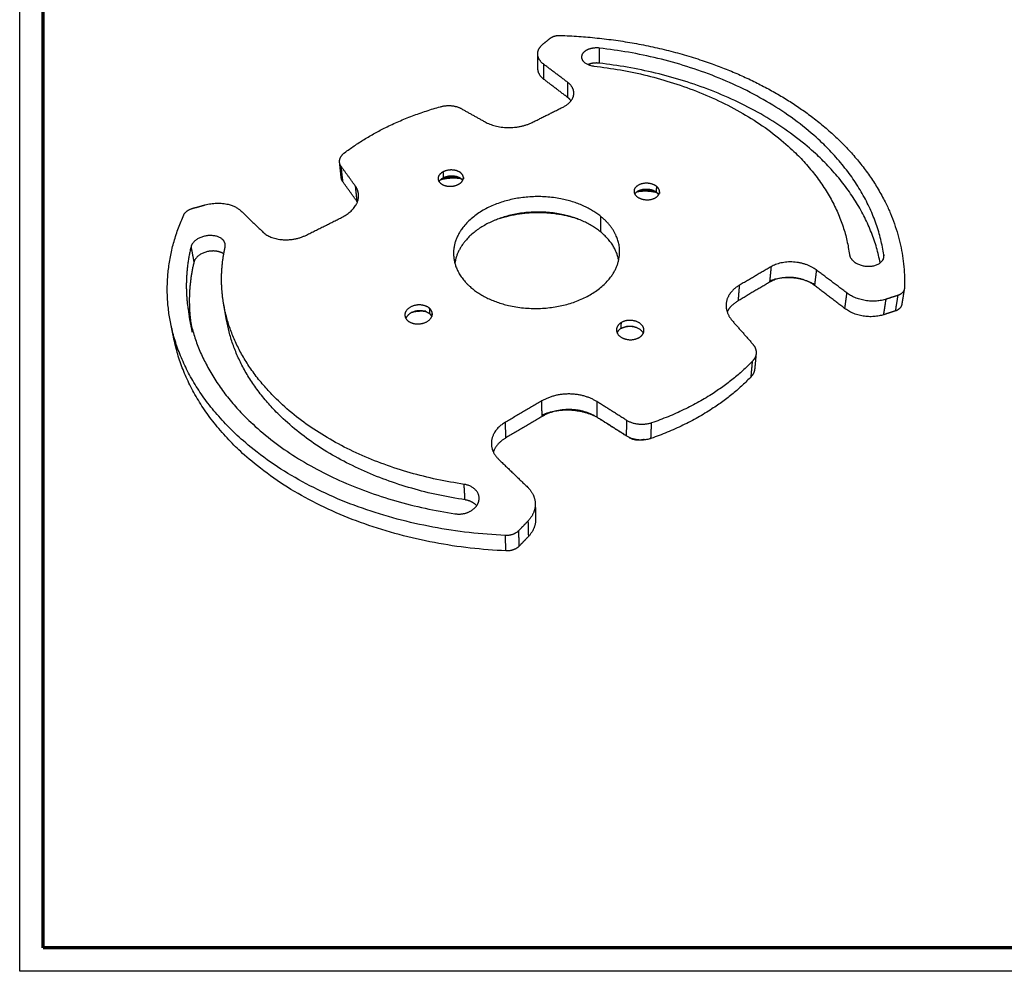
# Model space of a CAD drawing. Header units: millimetres. Extents: x 16985 to 17985, y -4769 to -3769.
# Tile 1 of 6: x 16985 to 17611, y -4769 to -4164. Entities that reach past the tile are written whole.
import ezdxf

# ---------------------------------------------------------------- set-up
doc = ezdxf.new("R2010")
doc.units = ezdxf.units.MM
doc.layers.add('ROXX_NEO mini i_Mount 0°', color=7, linetype='Continuous', true_color=0x000000)

msp = doc.modelspace()

# ---------------------------------------------------------------- linework, layer by layer
at = {"layer": 'ROXX_NEO mini i_Mount 0°', "color": 18, "true_color": 0x000000}
for p, q in [((16985.09, -4769.19), (16985.09, -3769.19)), ((17985.09, -4769.19), (16985.09, -4769.19))]:
    msp.add_line(p, q, dxfattribs=at)
at = {"layer": 'ROXX_NEO mini i_Mount 0°', "color": 18, "lineweight": 70, "true_color": 0x000000}
for p, q in [((17000.09, -4754.19), (17000.09, -3784.19)), ((17970.09, -4754.19), (17000.09, -4754.19))]:
    msp.add_line(p, q, dxfattribs=at)
at = {"layer": 'ROXX_NEO mini i_Mount 0°', "color": 18, "true_color": 0x000000}
for points, weights, degree in [([(17314.31, -4186.27), (17314.25, -4182.67), (17317.85, -4179.78)], [813.600712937, 773.48363946, 818.926810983], 2), ([(17314.31, -4186.27), (17314.25, -4182.67), (17317.85, -4179.78)], [813.600712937, 773.48363946, 818.926810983], 2), ([(17317.85, -4179.78), (17320.05, -4178.01), (17322.25, -4176.24)], [818.926810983, 820.392180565, 821.857550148], 2), ([(17317.85, -4179.78), (17320.05, -4178.01), (17322.25, -4176.24)], [818.926810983, 820.392180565, 821.857550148], 2), ([(17322.25, -4176.24), (17324.65, -4174.31), (17328.66, -4174.45)], [821.857550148, 722.312529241, 823.346231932], 2), ([(17322.25, -4176.24), (17324.65, -4174.31), (17328.66, -4174.45)], [821.857550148, 722.312529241, 823.346231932], 2), ([(17314.47, -4195.87), (17314.39, -4191.09), (17314.31, -4186.27)], [702.060424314, 699.700458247, 697.34049218], 2), ([(17314.47, -4195.87), (17314.39, -4191.09), (17314.31, -4186.27)], [702.060424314, 699.700458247, 697.34049218], 2), ([(17353.52, -4192.07), (17349.64, -4191.62), (17346.37, -4192.95)], [822.199326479, 753.125161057, 805.929445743], 2), ([(17353.52, -4192.07), (17349.64, -4191.62), (17346.37, -4192.95)], [822.199326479, 753.125161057, 805.929445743], 2), ([(17532, -4318.98), (17511.04, -4210.46), (17353.52, -4192.07)], [721.693935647, 623.207178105, 822.199326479], 2), ([(17532, -4318.98), (17511.04, -4210.46), (17353.52, -4192.07)], [721.693935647, 623.207178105, 822.199326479], 2), ([(17318.29, -4202.39), (17314.53, -4199.53), (17314.47, -4195.87)], [813.839360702, 772.557154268, 819.107549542], 2), ([(17318.29, -4202.39), (17314.53, -4199.53), (17314.47, -4195.87)], [813.839360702, 772.557154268, 819.107549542], 2), ([(17350.09, -4193.9), (17499.23, -4211.34), (17512.43, -4313.64)], [807.435876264, 607.989186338, 721.558128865], 2), ([(17350.09, -4193.9), (17499.23, -4211.34), (17512.43, -4313.64)], [807.435876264, 607.989186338, 721.558128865], 2), ([(17333.26, -4213.79), (17325.74, -4208.06), (17318.29, -4202.39)], [804.799357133, 809.319358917, 813.839360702], 2), ([(17333.26, -4213.79), (17325.74, -4208.06), (17318.29, -4202.39)], [804.799357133, 809.319358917, 813.839360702], 2), ([(17330.42, -4219.96), (17337.28, -4216.54), (17337.27, -4211.15)], [787.049944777, 712.614800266, 793.821027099], 2), ([(17330.42, -4219.96), (17337.28, -4216.54), (17337.27, -4211.15)], [787.049944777, 712.614800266, 793.821027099], 2), ([(17335.5, -4215.98), (17334.59, -4214.8), (17333.26, -4213.79)], [782.304291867, 788.120570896, 804.799357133], 2), ([(17335.5, -4215.98), (17334.59, -4214.8), (17333.26, -4213.79)], [782.304291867, 788.120570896, 804.799357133], 2), ([(17191.62, -4248.99), (17217.14, -4229.65), (17252.48, -4219.74)], [765.514973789, 756.213720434, 787.211976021], 2), ([(17191.62, -4248.99), (17217.14, -4229.65), (17252.48, -4219.74)], [765.514973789, 756.213720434, 787.211976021], 2), ([(17252.48, -4219.74), (17259.87, -4217.67), (17265.65, -4220.9)], [787.211976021, 661.941937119, 786.327659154], 2), ([(17252.48, -4219.74), (17259.87, -4217.67), (17265.65, -4220.9)], [787.211976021, 661.941937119, 786.327659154], 2), ([(17265.65, -4220.9), (17273.23, -4225.14), (17280.88, -4229.41)], [786.327659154, 783.115488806, 779.903318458], 2), ([(17265.65, -4220.9), (17273.23, -4225.14), (17280.88, -4229.41)], [786.327659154, 783.115488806, 779.903318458], 2), ([(17310.81, -4229.74), (17320.66, -4224.83), (17330.42, -4219.96)], [779.659196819, 783.354570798, 787.049944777], 2), ([(17310.81, -4229.74), (17320.66, -4224.83), (17330.42, -4219.96)], [779.659196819, 783.354570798, 787.049944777], 2), ([(17280.88, -4229.41), (17295.3, -4237.48), (17310.81, -4229.74)], [779.903318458, 592.852175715, 779.659196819], 2), ([(17280.88, -4229.41), (17295.3, -4237.48), (17310.81, -4229.74)], [779.903318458, 592.852175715, 779.659196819], 2), ([(17188.39, -4255.13), (17188.01, -4251.73), (17191.62, -4248.99)], [761.114359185, 702.888002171, 765.514973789], 2), ([(17188.39, -4255.13), (17188.01, -4251.73), (17191.62, -4248.99)], [761.114359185, 702.888002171, 765.514973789], 2), ([(17189.46, -4264.88), (17188.93, -4260.02), (17188.39, -4255.13)], [686.757405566, 684.290828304, 681.824251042], 2), ([(17189.46, -4264.88), (17188.93, -4260.02), (17188.39, -4255.13)], [686.757405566, 684.290828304, 681.824251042], 2), ([(17190.52, -4267.55), (17189.62, -4266.3), (17189.46, -4264.88)], [764.724836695, 754.090622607, 766.621195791], 2), ([(17190.52, -4267.55), (17189.62, -4266.3), (17189.46, -4264.88)], [764.724836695, 754.090622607, 766.621195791], 2), ([(17199.33, -4279.78), (17194.9, -4273.63), (17190.52, -4267.55)], [756.16027965, 760.442558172, 764.724836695], 2), ([(17199.33, -4279.78), (17194.9, -4273.63), (17190.52, -4267.55)], [756.16027965, 760.442558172, 764.724836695], 2), ([(17251.65, -4267.4), (17252.47, -4265.81), (17254.53, -4264.78)], [715.106887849, 701.919610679, 758.946652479], 2), ([(17251.65, -4267.4), (17252.47, -4265.81), (17254.53, -4264.78)], [715.106887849, 701.919610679, 758.946652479], 2), ([(17263.82, -4269.15), (17267.22, -4267.43), (17267.07, -4264.71)], [751.244371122, 666.303072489, 754.339248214], 2), ([(17263.82, -4269.15), (17267.22, -4267.43), (17267.07, -4264.71)], [751.244371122, 666.303072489, 754.339248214], 2), ([(17376, -4275.24), (17377.03, -4273.58), (17379.42, -4272.7)], [707.55435965, 690.441991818, 753.402686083], 2), ([(17376, -4275.24), (17377.03, -4273.58), (17379.42, -4272.7)], [707.55435965, 690.441991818, 753.402686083], 2), ([(17390.09, -4274.38), (17383.69, -4272.79), (17377.2, -4273.95)], [664.114439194, 637.162340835, 675.95741861], 2), ([(17390.09, -4274.38), (17383.69, -4272.79), (17377.2, -4273.95)], [664.114439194, 637.162340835, 675.95741861], 2), ([(17389.62, -4273.98), (17390.64, -4274.77), (17391.14, -4275.73)], [752.51291967, 725.872493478, 725.977622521], 2), ([(17389.62, -4273.98), (17390.64, -4274.77), (17391.14, -4275.73)], [752.51291967, 725.872493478, 725.977622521], 2), ([(17189.67, -4290.17), (17201.34, -4284.34), (17200.41, -4275.32)], [736.9225895, 643.204509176, 746.985991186], 2), ([(17189.67, -4290.17), (17201.34, -4284.34), (17200.41, -4275.32)], [736.9225895, 643.204509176, 746.985991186], 2), ([(17199.7, -4280.33), (17199.53, -4280.05), (17199.33, -4279.78)], [753.431869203, 754.653024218, 756.16027965], 2), ([(17199.7, -4280.33), (17199.53, -4280.05), (17199.33, -4279.78)], [753.431869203, 754.653024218, 756.16027965], 2), ([(17089.44, -4288.43), (17090.76, -4285.51), (17095.12, -4284.31)], [738.088479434, 649.146361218, 740.859185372], 2), ([(17089.44, -4288.43), (17090.76, -4285.51), (17095.12, -4284.31)], [738.088479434, 649.146361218, 740.859185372], 2), ([(17095.12, -4284.31), (17099.09, -4283.22), (17103.05, -4282.13)], [740.859185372, 741.595905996, 742.33262662], 2), ([(17095.12, -4284.31), (17099.09, -4283.22), (17103.05, -4282.13)], [740.859185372, 741.595905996, 742.33262662], 2), ([(17103.05, -4282.13), (17117.58, -4278.14), (17125.52, -4285.79)], [742.33262662, 591.08734984, 739.858591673], 2), ([(17103.05, -4282.13), (17117.58, -4278.14), (17125.52, -4285.79)], [742.33262662, 591.08734984, 739.858591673], 2), ([(17125.52, -4285.79), (17132.52, -4292.54), (17139.61, -4299.37)], [739.858591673, 735.338589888, 730.818588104], 2), ([(17125.52, -4285.79), (17132.52, -4292.54), (17139.61, -4299.37)], [739.858591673, 735.338589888, 730.818588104], 2), ([(17081.1, -4357.61), (17073.92, -4322.5), (17089.44, -4288.43)], [694.43543934, 698.739871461, 738.088479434], 2), ([(17081.1, -4357.61), (17073.92, -4322.5), (17089.44, -4288.43)], [694.43543934, 698.739871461, 738.088479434], 2), ([(17167.28, -4301.33), (17178.53, -4295.72), (17189.67, -4290.17)], [729.531841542, 733.227215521, 736.9225895], 2), ([(17167.28, -4301.33), (17178.53, -4295.72), (17189.67, -4290.17)], [729.531841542, 733.227215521, 736.9225895], 2), ([(17139.61, -4299.37), (17150.39, -4309.76), (17167.28, -4301.33)], [730.818588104, 511.98344169, 729.531841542], 2), ([(17139.61, -4299.37), (17150.39, -4309.76), (17167.28, -4301.33)], [730.818588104, 511.98344169, 729.531841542], 2), ([(17365.78, -4317.34), (17363.89, -4307.09), (17354.18, -4299.21)], [716.467948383, 700.557079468, 742.944645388], 2), ([(17365.78, -4317.34), (17363.89, -4307.09), (17354.18, -4299.21)], [716.467948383, 700.557079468, 742.944645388], 2), ([(17114.77, -4345.41), (17111.56, -4327.19), (17115.65, -4308.98)], [701.757762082, 706.593148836, 724.558437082], 2), ([(17114.77, -4345.41), (17111.56, -4327.19), (17115.65, -4308.98)], [701.757762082, 706.593148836, 724.558437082], 2), ([(17095.82, -4318.56), (17091.09, -4338.25), (17093.97, -4358.02)], [730.229847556, 710.904211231, 704.120330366], 2), ([(17095.82, -4318.56), (17091.09, -4338.25), (17093.97, -4358.02)], [730.229847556, 710.904211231, 704.120330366], 2), ([(17490.25, -4333.35), (17476.27, -4322.7), (17461.67, -4331.31)], [720.804814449, 514.469309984, 722.091561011], 2), ([(17490.25, -4333.35), (17476.27, -4322.7), (17461.67, -4331.31)], [720.804814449, 514.469309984, 722.091561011], 2), ([(17490.32, -4332.79), (17476.4, -4324.95), (17461.77, -4330.44)], [702.090976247, 571.691951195, 680.531588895], 2), ([(17490.32, -4332.79), (17476.4, -4324.95), (17461.77, -4330.44)], [702.090976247, 571.691951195, 680.531588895], 2), ([(17461.67, -4331.31), (17451.7, -4337.19), (17441.63, -4343.13)], [722.091561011, 718.396187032, 714.700813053], 2), ([(17461.67, -4331.31), (17451.7, -4337.19), (17441.63, -4343.13)], [722.091561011, 718.396187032, 714.700813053], 2), ([(17509.36, -4347.9), (17499.74, -4340.58), (17490.25, -4333.35)], [711.764810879, 716.284812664, 720.804814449], 2), ([(17509.36, -4347.9), (17499.74, -4340.58), (17490.25, -4333.35)], [711.764810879, 716.284812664, 720.804814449], 2), ([(17547.29, -4335.64), (17546.48, -4340.59), (17545.68, -4345.5)], [606.759634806, 609.120225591, 611.480816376], 2), ([(17547.29, -4335.64), (17546.48, -4340.59), (17545.68, -4345.5)], [606.759634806, 609.120225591, 611.480816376], 2), ([(17547.34, -4335.16), (17547.33, -4335.4), (17547.29, -4335.64)], [708.028086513, 707.261568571, 707.730918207], 2), ([(17547.34, -4335.16), (17547.33, -4335.4), (17547.29, -4335.64)], [708.028086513, 707.261568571, 707.730918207], 2), ([(17116.51, -4355.28), (17115.64, -4350.36), (17114.77, -4345.41)], [623.129713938, 620.70383717, 618.277960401], 2), ([(17116.51, -4355.28), (17115.64, -4350.36), (17114.77, -4345.41)], [623.129713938, 620.70383717, 618.277960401], 2), ([(17441.63, -4343.13), (17436.84, -4345.96), (17434.71, -4350.14)], [714.700813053, 678.775124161, 685.714869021], 2), ([(17441.63, -4343.13), (17436.84, -4345.96), (17434.71, -4350.14)], [714.700813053, 678.775124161, 685.714869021], 2), ([(17534.21, -4351.94), (17520.55, -4356.42), (17509.36, -4347.9)], [709.290775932, 560.562925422, 711.764810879], 2), ([(17534.21, -4351.94), (17520.55, -4356.42), (17509.36, -4347.9)], [709.290775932, 560.562925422, 711.764810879], 2), ([(17545.68, -4345.5), (17545.21, -4348.34), (17541.58, -4349.53)], [713.237754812, 637.810962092, 710.76421718], 2), ([(17545.68, -4345.5), (17545.21, -4348.34), (17541.58, -4349.53)], [713.237754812, 637.810962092, 710.76421718], 2), ([(17545.73, -4344.96), (17545.73, -4344.99), (17545.72, -4345.02)], [713.504140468, 713.519531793, 713.534923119], 2), ([(17545.73, -4344.96), (17545.73, -4344.99), (17545.72, -4345.02)], [713.504140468, 713.519531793, 713.534923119], 2), ([(17268.14, -4469.6), (17133.06, -4449.27), (17116.51, -4355.28)], [644.187526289, 553.120240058, 707.264598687], 2), ([(17268.14, -4469.6), (17133.06, -4449.27), (17116.51, -4355.28)], [644.187526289, 553.120240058, 707.264598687], 2), ([(17236.08, -4349.87), (17231.67, -4351.1), (17230.49, -4354.29)], [703.3702059, 594.272213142, 646.993170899], 2), ([(17236.08, -4349.87), (17231.67, -4351.1), (17230.49, -4354.29)], [703.3702059, 594.272213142, 646.993170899], 2), ([(17243.08, -4349.8), (17238.39, -4349.48), (17233.81, -4350.54)], [610.221252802, 610.885973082, 639.116358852], 2), ([(17243.08, -4349.8), (17238.39, -4349.48), (17233.81, -4350.54)], [610.221252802, 610.885973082, 639.116358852], 2), ([(17233.81, -4350.51), (17234.56, -4350.3), (17235.32, -4350.09), (17236.08, -4349.87)], [644.886988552, 642.829964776, 640.772940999, 638.715917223], 3), ([(17233.81, -4350.51), (17234.56, -4350.3), (17235.32, -4350.09), (17236.08, -4349.87)], [644.886988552, 642.829964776, 640.772940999, 638.715917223], 3), ([(17243.12, -4349.77), (17239.62, -4349.37), (17236.1, -4349.99)], [710.616243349, 690.683160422, 700.307664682], 2), ([(17243.12, -4349.77), (17239.62, -4349.37), (17236.1, -4349.99)], [710.616243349, 690.683160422, 700.307664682], 2), ([(17245.9, -4351.65), (17243.98, -4349.87), (17240.78, -4349.5)], [702.298702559, 657.329697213, 703.595354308], 2), ([(17245.9, -4351.65), (17243.98, -4349.87), (17240.78, -4349.5)], [702.298702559, 657.329697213, 703.595354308], 2), ([(17245.9, -4351.65), (17246.57, -4352.26), (17246.97, -4352.98)], [702.298702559, 688.785822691, 687.140063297], 2), ([(17245.9, -4351.65), (17246.57, -4352.26), (17246.97, -4352.98)], [702.298702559, 688.785822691, 687.140063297], 2), ([(17541.58, -4349.53), (17537.9, -4350.73), (17534.21, -4351.94)], [710.76421718, 710.027496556, 709.290775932], 2), ([(17541.58, -4349.53), (17537.9, -4350.73), (17534.21, -4351.94)], [710.76421718, 710.027496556, 709.290775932], 2), ([(17083.12, -4367.49), (17082.12, -4362.57), (17081.1, -4357.61)], [621.191271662, 618.747642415, 616.304013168], 2), ([(17083.12, -4367.49), (17082.12, -4362.57), (17081.1, -4357.61)], [621.191271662, 618.747642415, 616.304013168], 2), ([(17367.39, -4360.6), (17365.52, -4361.68), (17364.74, -4363.31)], [696.937258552, 656.01675415, 666.062585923], 2), ([(17367.39, -4360.6), (17365.52, -4361.68), (17364.74, -4363.31)], [696.937258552, 656.01675415, 666.062585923], 2), ([(17367.39, -4360.6), (17369.23, -4359.54), (17371.6, -4359.3)], [696.937258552, 672.345056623, 697.709423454], 2), ([(17367.39, -4360.6), (17369.23, -4359.54), (17371.6, -4359.3)], [696.937258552, 672.345056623, 697.709423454], 2), ([(17374.74, -4359.39), (17379.91, -4360.21), (17381.38, -4363.8)], [697.655958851, 570.825022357, 637.532825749], 2), ([(17374.74, -4359.39), (17379.91, -4360.21), (17381.38, -4363.8)], [697.655958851, 570.825022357, 637.532825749], 2), ([(17438.09, -4355.88), (17444.45, -4363.12), (17450.88, -4370.45)], [695.463122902, 691.18084438, 686.898565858], 2), ([(17438.09, -4355.88), (17444.45, -4363.12), (17450.88, -4370.45)], [695.463122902, 691.18084438, 686.898565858], 2), ([(17294.14, -4502.06), (17108.88, -4493.39), (17083.12, -4367.49)], [628.277170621, 517.909644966, 699.942275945], 2), ([(17294.14, -4502.06), (17108.88, -4493.39), (17083.12, -4367.49)], [628.277170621, 517.909644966, 699.942275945], 2), ([(17378.78, -4366.44), (17381.76, -4364.7), (17381.86, -4361.95)], [689.234977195, 630.371533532, 691.869084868], 2), ([(17378.78, -4366.44), (17381.76, -4364.7), (17381.86, -4361.95)], [689.234977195, 630.371533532, 691.869084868], 2), ([(17450.88, -4370.45), (17453.43, -4373.35), (17453.12, -4376.66)], [686.898565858, 650.365600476, 683.307328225], 2), ([(17450.88, -4370.45), (17453.43, -4373.35), (17453.12, -4376.66)], [686.898565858, 650.365600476, 683.307328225], 2), ([(17453.12, -4376.66), (17452.66, -4381.63), (17452.2, -4386.55)], [586.307126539, 588.669678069, 591.032229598], 2), ([(17453.12, -4376.66), (17452.66, -4381.63), (17452.2, -4386.55)], [586.307126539, 588.669678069, 591.032229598], 2), ([(17452.2, -4386.55), (17451.96, -4389.16), (17449.95, -4391.28)], [688.81416483, 665.139739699, 686.108428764], 2), ([(17452.2, -4386.55), (17451.96, -4389.16), (17449.95, -4391.28)], [688.81416483, 665.139739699, 686.108428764], 2), ([(17449.95, -4391.28), (17425.81, -4416.74), (17386.28, -4430.58)], [686.108428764, 651.628727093, 664.411426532], 2), ([(17449.95, -4391.28), (17425.81, -4416.74), (17386.28, -4430.58)], [686.108428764, 651.628727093, 664.411426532], 2), ([(17317.1, -4416.61), (17305.59, -4423.41), (17293.94, -4430.28)], [671.964205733, 668.268831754, 664.573457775], 2), ([(17317.1, -4416.61), (17305.59, -4423.41), (17293.94, -4430.28)], [671.964205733, 668.268831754, 664.573457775], 2), ([(17351.85, -4417.07), (17335.11, -4408.25), (17317.14, -4415.67)], [655.283536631, 549.962195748, 641.903066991], 2), ([(17351.85, -4417.07), (17335.11, -4408.25), (17317.14, -4415.67)], [655.283536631, 549.962195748, 641.903066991], 2), ([(17370.53, -4428.93), (17361.15, -4422.96), (17351.85, -4417.06)], [665.295743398, 668.507913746, 671.720084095], 2), ([(17370.53, -4428.93), (17361.15, -4422.96), (17351.85, -4417.06)], [665.295743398, 668.507913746, 671.720084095], 2), ([(17370.58, -4428.83), (17362.34, -4423.6), (17354.17, -4418.41)], [669.384699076, 672.217722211, 675.050745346], 2), ([(17370.58, -4428.83), (17362.34, -4423.6), (17354.17, -4418.41)], [669.384699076, 672.217722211, 675.050745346], 2), ([(17293.94, -4430.28), (17288.06, -4433.74), (17286.09, -4439.14)], [664.573457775, 612.37104449, 627.638722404], 2), ([(17293.94, -4430.28), (17288.06, -4433.74), (17286.09, -4439.14)], [664.573457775, 612.37104449, 627.638722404], 2), ([(17386.28, -4430.58), (17377.8, -4433.55), (17370.53, -4428.93)], [664.411426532, 556.233217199, 665.295743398], 2), ([(17386.28, -4430.58), (17377.8, -4433.55), (17370.53, -4428.93)], [664.411426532, 556.233217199, 665.295743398], 2), ([(17382.17, -4431.08), (17376.93, -4432.86), (17372.46, -4430.03)], [668.171251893, 561.835818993, 668.73891614], 2), ([(17382.17, -4431.08), (17376.93, -4432.86), (17372.46, -4430.03)], [668.171251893, 561.835818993, 668.73891614], 2), ([(17289.41, -4443.72), (17298.58, -4452.56), (17307.89, -4461.52)], [646.82404542, 642.304043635, 637.78404185], 2), ([(17289.41, -4443.72), (17298.58, -4452.56), (17307.89, -4461.52)], [646.82404542, 642.304043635, 637.78404185], 2), ([(17307.89, -4461.52), (17312.62, -4466.08), (17312.75, -4471.99)], [637.78404185, 602.387687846, 632.585662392], 2), ([(17307.89, -4461.52), (17312.62, -4466.08), (17312.75, -4471.99)], [637.78404185, 602.387687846, 632.585662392], 2), ([(17275.53, -4473.32), (17272.85, -4470.3), (17268.14, -4469.6)], [578.181725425, 568.035519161, 644.187526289], 2), ([(17275.53, -4473.32), (17272.85, -4470.3), (17268.14, -4469.6)], [578.181725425, 568.035519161, 644.187526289], 2), ([(17312.75, -4471.99), (17312.86, -4476.94), (17312.96, -4481.84)], [542.481161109, 544.842386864, 547.203612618], 2), ([(17312.75, -4471.99), (17312.86, -4476.94), (17312.96, -4481.84)], [542.481161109, 544.842386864, 547.203612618], 2), ([(17312.96, -4481.84), (17313.1, -4487.92), (17308.38, -4492.88)], [638.092498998, 600.796254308, 632.69659157], 2), ([(17312.96, -4481.84), (17313.1, -4487.92), (17308.38, -4492.88)], [638.092498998, 600.796254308, 632.69659157], 2), ([(17308.38, -4492.88), (17305.49, -4495.91), (17302.59, -4498.95)], [632.69659157, 631.231221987, 629.765852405], 2), ([(17308.38, -4492.88), (17305.49, -4495.91), (17302.59, -4498.95)], [632.69659157, 631.231221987, 629.765852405], 2), ([(17302.59, -4498.95), (17299.4, -4502.3), (17294.14, -4502.06)], [629.765852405, 550.998721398, 628.277170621], 2), ([(17302.59, -4498.95), (17299.4, -4502.3), (17294.14, -4502.06)], [629.765852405, 550.998721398, 628.277170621], 2)]:
    msp.add_rational_spline(points, weights, degree=degree, dxfattribs=at)
for points, weights, knots in [([(17328.66, -4174.45), (17418.62, -4177.61), (17481.37, -4220.96), (17549.86, -4268.29), (17547.34, -4335.16)], [823.346231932, 750.914862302, 786.282547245, 687.895693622, 708.028086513], [-230.145301, -230.145301, -230.145301, -115.07265, -115.07265, 0, 0, 0]), ([(17328.66, -4174.45), (17418.62, -4177.61), (17481.37, -4220.96), (17549.86, -4268.29), (17547.34, -4335.16)], [823.346231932, 750.914862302, 786.282547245, 687.895693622, 708.028086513], [-230.145301, -230.145301, -230.145301, -115.07265, -115.07265, 0, 0, 0]), ([(17377.46, -4276.92), (17381.08, -4279.75), (17386.33, -4278.64), (17391.58, -4277.52), (17391.73, -4273.91)], [745.882927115, 613.727880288, 744.712756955, 614.983335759, 747.954319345], [-15.707963, -15.707963, -15.707963, -9.701252, -9.701252, -3.69454, -3.69454, -3.69454]), ([(17377.46, -4276.92), (17381.08, -4279.75), (17386.33, -4278.64), (17391.58, -4277.52), (17391.73, -4273.91)], [745.882927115, 613.727880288, 744.712756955, 614.983335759, 747.954319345], [-15.707963, -15.707963, -15.707963, -9.701252, -9.701252, -3.69454, -3.69454, -3.69454]), ([(17354.18, -4299.21), (17330.42, -4279.91), (17295.46, -4289.11), (17264.88, -4297.17), (17261.65, -4319.26)], [742.944645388, 607.912766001, 749.755784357, 615.186243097, 700.735392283], [0, 0, 0, 40.114807, 40.114807, 75.627992, 75.627992, 75.627992]), ([(17354.18, -4299.21), (17330.42, -4279.91), (17295.46, -4289.11), (17264.88, -4297.17), (17261.65, -4319.26)], [742.944645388, 607.912766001, 749.755784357, 615.186243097, 700.735392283], [0, 0, 0, 40.114807, 40.114807, 75.627992, 75.627992, 75.627992]), ([(17339.93, -4291.17), (17339.67, -4291.08), (17339.41, -4291), (17312.78, -4282.2), (17286.6, -4292.12)], [750.639598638, 751.815859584, 753.012754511, 654.886339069, 723.677952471], [68.528084, 68.528084, 68.528084, 68.903106, 68.903106, 102.921648, 102.921648, 102.921648]), ([(17339.93, -4291.17), (17339.67, -4291.08), (17339.41, -4291), (17312.78, -4282.2), (17286.6, -4292.12)], [750.639598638, 751.815859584, 753.012754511, 654.886339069, 723.677952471], [68.528084, 68.528084, 68.528084, 68.903106, 68.903106, 102.921648, 102.921648, 102.921648]), ([(17114.79, -4313.25), (17111.65, -4311.12), (17106.84, -4311.48), (17097.35, -4312.19), (17095.82, -4318.56)], [644.707187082, 629.610837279, 734.832707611, 551.889449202, 730.229847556], [5.647211, 5.647211, 5.647211, 11.054641, 11.054641, 20.420352, 20.420352, 20.420352]), ([(17114.79, -4313.25), (17111.65, -4311.12), (17106.84, -4311.48), (17097.35, -4312.19), (17095.82, -4318.56)], [644.707187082, 629.610837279, 734.832707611, 551.889449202, 730.229847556], [5.647211, 5.647211, 5.647211, 11.054641, 11.054641, 20.420352, 20.420352, 20.420352]), ([(17271.3, -4334.1), (17294.08, -4354.42), (17330.22, -4346), (17365.84, -4337.7), (17366.39, -4312.43)], [708.678757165, 571.827728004, 701.401366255, 580.14189679, 722.333805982], [-98.960169, -98.960169, -98.960169, -60.700234, -60.700234, -22.4403, -22.4403, -22.4403]), ([(17271.3, -4334.1), (17294.08, -4354.42), (17330.22, -4346), (17365.84, -4337.7), (17366.39, -4312.43)], [708.678757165, 571.827728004, 701.401366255, 580.14189679, 722.333805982], [-98.960169, -98.960169, -98.960169, -60.700234, -60.700234, -22.4403, -22.4403, -22.4403]), ([(17512.43, -4313.64), (17513.3, -4320.34), (17523.29, -4321.12), (17533.3, -4321.91), (17534.29, -4315.35)], [721.558128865, 531.77834373, 716.793075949, 531.040382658, 720.463923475], [-20.420352, -20.420352, -20.420352, -10.856436, -10.856436, -1.292521, -1.292521, -1.292521]), ([(17512.43, -4313.64), (17513.3, -4320.34), (17523.29, -4321.12), (17533.3, -4321.91), (17534.29, -4315.35)], [721.558128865, 531.77834373, 716.793075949, 531.040382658, 720.463923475], [-20.420352, -20.420352, -20.420352, -10.856436, -10.856436, -1.292521, -1.292521, -1.292521]), ([(17231.5, -4355.54), (17235.28, -4359.08), (17241.44, -4357.34), (17247.59, -4355.6), (17247.27, -4351.09)], [695.668710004, 555.791099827, 694.599915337, 557.45025997, 698.327860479], [-15.707963, -15.707963, -15.707963, -9.295559, -9.295559, -2.883155, -2.883155, -2.883155]), ([(17231.5, -4355.54), (17235.28, -4359.08), (17241.44, -4357.34), (17247.59, -4355.6), (17247.27, -4351.09)], [695.668710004, 555.791099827, 694.599915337, 557.45025997, 698.327860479], [-15.707963, -15.707963, -15.707963, -9.295559, -9.295559, -2.883155, -2.883155, -2.883155]), ([(17261.73, -4478.44), (17267.76, -4479.36), (17272.55, -4476.17), (17277.32, -4473), (17277.07, -4468.29)], [629.424076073, 563.602661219, 630.532584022, 566.38800989, 634.415757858], [-20.420352, -20.420352, -20.420352, -14.440586, -14.440586, -8.46082, -8.46082, -8.46082]), ([(17261.73, -4478.44), (17267.76, -4479.36), (17272.55, -4476.17), (17277.32, -4473), (17277.07, -4468.29)], [629.424076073, 563.602661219, 630.532584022, 566.38800989, 634.415757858], [-20.420352, -20.420352, -20.420352, -14.440586, -14.440586, -8.46082, -8.46082, -8.46082])]:
    msp.add_rational_spline(points, weights, degree=2, knots=knots, dxfattribs=at)
at = {"layer": 'ROXX_NEO mini i_Mount 0°', "color": 18, "lineweight": -3, "true_color": 0x000000}
for points, weights, degree in [([(17318.16, -4192.78), (17314.37, -4189.92), (17314.31, -4186.27)], [808.332524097, 767.344411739, 813.600712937], 2), ([(17353.52, -4192.07), (17353.58, -4187.3), (17353.63, -4182.49)], [822.199326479, 819.445908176, 816.692489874], 2), ([(17534.29, -4313.9), (17517.6, -4201.45), (17353.63, -4182.49)], [721.393554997, 613.923593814, 816.692489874], 2), ([(17342.17, -4188.14), (17342.16, -4192.97), (17350.09, -4193.9)], [812.084315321, 622.513187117, 807.435876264], 2), ([(17318.29, -4202.39), (17318.23, -4197.6), (17318.16, -4192.78)], [813.839360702, 811.085942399, 808.332524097], 2), ([(17333.23, -4204.15), (17325.65, -4198.43), (17318.16, -4192.78)], [799.292520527, 803.812522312, 808.332524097], 2), ([(17337.27, -4211.15), (17337.27, -4207.2), (17333.23, -4204.15)], [793.821027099, 751.288914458, 799.292520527], 2), ([(17333.23, -4204.15), (17333.24, -4208.98), (17333.26, -4213.79)], [799.292520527, 802.04593883, 804.799357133], 2), ([(17189.45, -4257.79), (17188.54, -4256.54), (17188.39, -4255.13)], [759.218000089, 748.666681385, 761.114359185], 2), ([(17198.32, -4270), (17193.86, -4263.86), (17189.45, -4257.79)], [750.653443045, 754.935721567, 759.218000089], 2), ([(17190.52, -4267.55), (17189.99, -4262.69), (17189.45, -4257.79)], [764.724836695, 761.971418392, 759.218000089], 2), ([(17254.3, -4261.1), (17250.83, -4262.83), (17251.01, -4265.59)], [756.881588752, 666.099736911, 753.724391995], 2), ([(17254.53, -4264.78), (17254.42, -4262.94), (17254.3, -4261.1)], [758.946652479, 757.914120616, 756.881588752], 2), ([(17265.74, -4265.57), (17259.04, -4264.47), (17252.49, -4266.28)], [740.909479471, 695.853853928, 728.192912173], 2), ([(17265.07, -4265.07), (17258.97, -4263.82), (17253.06, -4265.72)], [730.920608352, 676.955727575, 730.329231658], 2), ([(17254.53, -4264.78), (17254.56, -4264.76), (17254.59, -4264.75), (17254.62, -4264.73)], [754.664944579, 754.619052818, 754.573161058, 754.527269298], 3), ([(17254.62, -4264.73), (17258.9, -4262.64), (17263.39, -4264.25)], [758.979109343, 635.480300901, 759.316829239], 2), ([(17263.39, -4264.25), (17265.63, -4265.05), (17266.64, -4266.58)], [759.316829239, 700.313916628, 714.688706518], 2), ([(17267.02, -4265.55), (17267.06, -4265.57), (17267.1, -4265.58), (17267.13, -4265.59)], [678.491162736, 678.540788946, 678.590415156, 678.640041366], 3), ([(17267.07, -4264.71), (17267.1, -4265.16), (17267.12, -4265.6)], [649.169207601, 649.383071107, 649.596934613], 2), ([(17198.32, -4270), (17198.83, -4274.91), (17199.33, -4279.78)], [750.653443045, 753.406861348, 756.16027965], 2), ([(17200.41, -4275.32), (17200.12, -4272.49), (17198.32, -4270)], [746.985991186, 736.975624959, 750.653443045], 2), ([(17375.54, -4273.39), (17375.48, -4275.37), (17377.46, -4276.92)], [748.312952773, 698.883365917, 745.882927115], 2), ([(17389.61, -4273.9), (17383.77, -4272.17), (17377.82, -4273.48)], [729.730655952, 678.290688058, 728.500004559], 2), ([(17379.42, -4272.7), (17383.72, -4271.13), (17387.9, -4272.97)], [753.402686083, 641.024756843, 753.213530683], 2), ([(17387.9, -4272.97), (17388.87, -4273.4), (17389.62, -4273.98)], [753.213530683, 745.280503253, 752.51291967], 2), ([(17387.9, -4272.97), (17388.49, -4273.24), (17389.09, -4273.5), (17389.68, -4273.76)], [684.877167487, 685.715492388, 686.55381729, 687.392142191], 3), ([(17389.76, -4270.3), (17389.69, -4272.14), (17389.62, -4273.98)], [750.447855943, 751.480387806, 752.51291967], 2), ([(17391.73, -4273.91), (17391.81, -4271.88), (17389.76, -4270.3)], [747.954319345, 698.793296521, 750.447855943], 2), ([(17391.73, -4273.91), (17391.71, -4274.37), (17391.69, -4274.83)], [638.764027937, 638.983453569, 639.2028792], 2), ([(17375.53, -4274.12), (17375.56, -4274.11), (17375.6, -4274.1), (17375.64, -4274.08)], [712.705275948, 712.649125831, 712.592975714, 712.536825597], 3), ([(17391.72, -4274.84), (17391.65, -4274.82), (17391.58, -4274.79)], [672.681702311, 672.260301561, 671.847953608], 2), ([(17391.62, -4274.61), (17391.64, -4274.62), (17391.66, -4274.63), (17391.69, -4274.64)], [690.152983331, 690.186868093, 690.220752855, 690.254637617], 3), ([(17354.31, -4289.4), (17354.24, -4294.32), (17354.18, -4299.21)], [737.437808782, 740.191227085, 742.944645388], 2), ([(17366.39, -4312.43), (17366.67, -4299.36), (17354.31, -4289.4)], [722.333805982, 684.956966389, 737.437808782], 2), ([(17093.98, -4308.72), (17088.57, -4330.91), (17092.89, -4353.11)], [724.723010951, 703.053114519, 697.120250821], 2), ([(17093.98, -4308.72), (17094.9, -4313.66), (17095.82, -4318.56)], [724.723010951, 727.476429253, 730.229847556], 2), ([(17115.65, -4308.98), (17115.86, -4308.03), (17115.7, -4307.1)], [724.558437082, 719.062997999, 725.772382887], 2), ([(17260.86, -4314.36), (17261.51, -4325.37), (17271.3, -4334.1)], [721.094352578, 682.78948724, 708.678757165], 2), ([(17534.29, -4313.9), (17534.08, -4315.32), (17533.86, -4316.74)], [721.393554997, 722.184846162, 722.976137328], 2), ([(17534.29, -4315.35), (17534.4, -4314.63), (17534.29, -4313.9)], [720.463923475, 717.362970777, 721.393554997], 2), ([(17462.62, -4321.45), (17452.58, -4327.33), (17442.44, -4333.27)], [716.584724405, 712.889350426, 709.193976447], 2), ([(17462.62, -4321.45), (17462.15, -4326.4), (17461.67, -4331.31)], [716.584724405, 719.338142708, 722.091561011], 2), ([(17491.42, -4323.49), (17477.32, -4312.85), (17462.62, -4321.45)], [715.297977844, 510.575388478, 716.584724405], 2), ([(17491.42, -4323.49), (17490.83, -4328.44), (17490.25, -4333.35)], [715.297977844, 718.051396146, 720.804814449], 2), ([(17510.69, -4338.03), (17501, -4330.72), (17491.42, -4323.49)], [706.257974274, 710.777976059, 715.297977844], 2), ([(17442.44, -4333.27), (17434.63, -4337.84), (17434.08, -4345.12)], [709.193976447, 653.272012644, 701.928817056], 2), ([(17442.44, -4333.27), (17442.03, -4338.22), (17441.63, -4343.13)], [709.193976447, 711.94739475, 714.700813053], 2), ([(17547.29, -4335.64), (17546.83, -4338.47), (17543.17, -4339.66)], [707.730918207, 632.874415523, 705.257380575], 2), ([(17510.69, -4338.03), (17510.02, -4342.98), (17509.36, -4347.9)], [706.257974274, 709.011392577, 711.764810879], 2), ([(17535.74, -4342.07), (17521.98, -4346.55), (17510.69, -4338.03)], [703.783939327, 556.194058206, 706.257974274], 2), ([(17534.21, -4351.94), (17534.97, -4347.03), (17535.74, -4342.07)], [709.290775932, 706.53735763, 703.783939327], 2), ([(17543.17, -4339.66), (17539.46, -4340.87), (17535.74, -4342.07)], [705.257380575, 704.520659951, 703.783939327], 2), ([(17543.17, -4339.66), (17542.37, -4344.62), (17541.58, -4349.53)], [705.257380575, 708.010798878, 710.76421718], 2), ([(17267.54, -4459.74), (17131.32, -4439.4), (17114.77, -4345.41)], [638.680689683, 548.466866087, 701.757762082], 2), ([(17247.27, -4351.09), (17247.14, -4349.31), (17245.63, -4347.93)], [698.327860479, 670.529499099, 700.233638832], 2), ([(17245.9, -4351.65), (17245.77, -4349.79), (17245.63, -4347.93)], [702.298702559, 701.266170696, 700.233638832], 2), ([(17434.08, -4345.12), (17433.65, -4350.82), (17438.09, -4355.88)], [701.928817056, 665.641454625, 695.463122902], 2), ([(17092.89, -4353.11), (17112.88, -4455.87), (17261.73, -4478.44)], [697.120250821, 545.576286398, 629.424076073], 2), ([(17094.81, -4362.98), (17093.85, -4358.07), (17092.89, -4353.11)], [621.92535258, 619.488184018, 617.051015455], 2), ([(17116.51, -4355.28), (17116.07, -4352.8), (17115.77, -4350.32)], [707.264598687, 707.91029327, 708.796761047], 2), ([(17229.91, -4352.47), (17230.06, -4354.19), (17231.5, -4355.54)], [697.502952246, 669.65962402, 695.668710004], 2), ([(17240.78, -4349.5), (17238.39, -4349.23), (17236.08, -4349.87)], [703.595354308, 677.043865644, 703.3702059], 2), ([(17240.78, -4349.5), (17241.56, -4349.59), (17242.34, -4349.68), (17243.12, -4349.77)], [601.056985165, 603.056218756, 605.055452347, 607.054685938], 3), ([(17247.27, -4351.09), (17247.3, -4351.6), (17247.34, -4352.11)], [602.602212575, 602.845070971, 603.087929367], 2), ([(17293.75, -4492.23), (17106.87, -4483.55), (17081.1, -4357.61)], [622.770334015, 513.400113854, 694.43543934], 2), ([(17367.48, -4356.88), (17364.42, -4358.64), (17364.36, -4361.45)], [694.872194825, 630.733356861, 692.164539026], 2), ([(17367.39, -4360.6), (17367.44, -4358.74), (17367.48, -4356.88)], [696.937258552, 695.904726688, 694.872194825], 2), ([(17375.67, -4359.58), (17373.19, -4359.31), (17370.7, -4359.43)], [661.727732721, 652.467752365, 651.275373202], 2), ([(17371.6, -4359.3), (17373.18, -4359.14), (17374.74, -4359.39)], [697.709423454, 686.284457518, 697.655958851], 2), ([(17453.12, -4376.66), (17452.88, -4379.28), (17450.86, -4381.39)], [683.307328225, 659.81058777, 680.601592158], 2), ([(17450.86, -4381.39), (17426.53, -4406.85), (17386.69, -4420.7)], [680.601592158, 646.287976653, 658.904589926], 2), ([(17449.95, -4391.28), (17450.4, -4386.39), (17450.85, -4381.47)], [686.108428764, 683.375875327, 680.643321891], 2), ([(17351.97, -4407.17), (17334.73, -4396.3), (17316.93, -4406.72)], [666.213247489, 514.937383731, 666.457369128], 2), ([(17316.93, -4406.72), (17305.32, -4413.52), (17293.57, -4420.39)], [666.457369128, 662.761995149, 659.06662117], 2), ([(17317.1, -4416.61), (17317.02, -4411.69), (17316.93, -4406.72)], [671.964205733, 669.210787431, 666.457369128], 2), ([(17351.97, -4407.17), (17351.91, -4412.13), (17351.85, -4417.06)], [666.213247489, 668.966665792, 671.720084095], 2), ([(17370.81, -4419.04), (17361.34, -4413.08), (17351.97, -4407.17)], [659.788906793, 663.001077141, 666.213247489], 2), ([(17351.85, -4417.06), (17334.76, -4406.19), (17317.1, -4416.61)], [671.720084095, 519.155865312, 671.964205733], 2), ([(17293.57, -4420.39), (17284.47, -4425.72), (17284.86, -4434.26)], [659.06662117, 582.754125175, 651.733289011], 2), ([(17293.57, -4420.39), (17293.76, -4425.35), (17293.94, -4430.28)], [659.06662117, 661.820039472, 664.573457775], 2), ([(17370.81, -4419.04), (17370.67, -4424.01), (17370.53, -4428.93)], [659.788906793, 662.542325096, 665.295743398], 2), ([(17386.69, -4420.7), (17378.14, -4423.66), (17370.81, -4419.04)], [658.904589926, 551.611983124, 659.788906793], 2), ([(17386.28, -4430.58), (17386.48, -4425.66), (17386.69, -4420.7)], [664.411426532, 661.658008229, 658.904589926], 2), ([(17372.47, -4429.97), (17372.46, -4430), (17372.46, -4430.03)], [668.706300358, 668.722608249, 668.73891614], 2), ([(17284.86, -4434.26), (17285.09, -4439.56), (17289.41, -4443.72)], [651.733289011, 618.502620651, 646.82404542], 2), ([(17268.14, -4469.6), (17267.84, -4464.69), (17267.54, -4459.74)], [644.187526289, 641.434107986, 638.680689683], 2), ([(17277.07, -4468.29), (17276.68, -4461.1), (17267.54, -4459.74)], [634.415757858, 507.576407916, 638.680689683], 2), ([(17312.75, -4471.99), (17312.88, -4478.07), (17308.12, -4483.04)], [632.585662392, 595.586944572, 627.189754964], 2), ([(17308.12, -4483.04), (17305.2, -4486.07), (17302.28, -4489.12)], [627.189754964, 625.724385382, 624.259015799], 2), ([(17308.12, -4483.04), (17308.25, -4487.98), (17308.38, -4492.88)], [627.189754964, 629.943173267, 632.69659157], 2), ([(17302.28, -4489.12), (17299.06, -4492.48), (17293.75, -4492.23)], [624.259015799, 546.168324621, 622.770334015], 2), ([(17294.14, -4502.06), (17293.95, -4497.17), (17293.75, -4492.23)], [628.277170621, 625.523752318, 622.770334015], 2), ([(17302.59, -4498.95), (17302.44, -4494.06), (17302.28, -4489.12)], [629.765852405, 627.012434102, 624.259015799], 2)]:
    msp.add_rational_spline(points, weights, degree=degree, dxfattribs=at)
for points, weights, knots in [([(17353.63, -4182.49), (17349.17, -4181.98), (17345.68, -4183.69), (17342.18, -4185.41), (17342.17, -4188.14)], [816.692489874, 739.416080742, 815.708736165, 736.869874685, 812.084315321], [-20.420352, -20.420352, -20.420352, -14.705186, -14.705186, -8.99002, -8.99002, -8.99002]), ([(17267.07, -4264.71), (17266.91, -4261.6), (17262.55, -4260.37), (17258.21, -4259.14), (17254.3, -4261.1)], [754.339248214, 647.393212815, 757.393674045, 648.878667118, 756.881588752], [-10.876141, -10.876141, -10.876141, -5.438071, -5.438071, 0, 0, 0]), ([(17251.01, -4265.59), (17251.21, -4268.69), (17255.56, -4269.91), (17259.93, -4271.12), (17263.82, -4269.15)], [753.724391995, 644.816254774, 750.720032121, 643.370966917, 751.244371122], [-10.789916, -10.789916, -10.789916, -5.394958, -5.394958, 0, 0, 0]), ([(17389.76, -4270.3), (17386.13, -4267.49), (17380.89, -4268.63), (17375.64, -4269.76), (17375.54, -4273.39)], [750.447855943, 618.824972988, 751.608157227, 617.527114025, 748.312952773], [-15.707963, -15.707963, -15.707963, -9.65742, -9.65742, -3.606876, -3.606876, -3.606876]), ([(17354.31, -4289.4), (17330.37, -4270.12), (17295.15, -4279.32), (17259.33, -4288.66), (17260.86, -4314.36)], [737.437808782, 603.48506793, 744.248947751, 593.321689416, 721.094352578], [-98.960169, -98.960169, -98.960169, -58.845361, -58.845361, -18.730554, -18.730554, -18.730554]), ([(17115.7, -4307.1), (17114.65, -4300.94), (17105.1, -4301.65), (17095.53, -4302.36), (17093.98, -4308.72)], [725.772382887, 548.449143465, 729.325871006, 547.750973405, 724.723010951], [-18.731422, -18.731422, -18.731422, -9.365711, -9.365711, 0, 0, 0]), ([(17245.63, -4347.93), (17241.82, -4344.42), (17235.68, -4346.18), (17229.52, -4347.95), (17229.91, -4352.47)], [700.233638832, 560.746664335, 701.288502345, 559.036512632, 697.502952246], [-15.707963, -15.707963, -15.707963, -9.245927, -9.245927, -2.78389, -2.78389, -2.78389]), ([(17364.36, -4361.45), (17364.27, -4365.41), (17369.37, -4367.18), (17374.48, -4368.95), (17378.78, -4366.44)], [692.164539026, 580.582653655, 688.804293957, 578.842226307, 689.234977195], [-11.410357, -11.410357, -11.410357, -5.705179, -5.705179, 0, 0, 0]), ([(17381.86, -4361.95), (17382, -4357.98), (17376.89, -4356.18), (17371.8, -4354.39), (17367.48, -4356.88)], [691.869084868, 582.360091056, 695.286359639, 584.150063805, 694.872194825], [-11.511836, -11.511836, -11.511836, -5.755918, -5.755918, 0, 0, 0])]:
    msp.add_rational_spline(points, weights, degree=2, knots=knots, dxfattribs=at)

doc.saveas('drawing.dxf')
